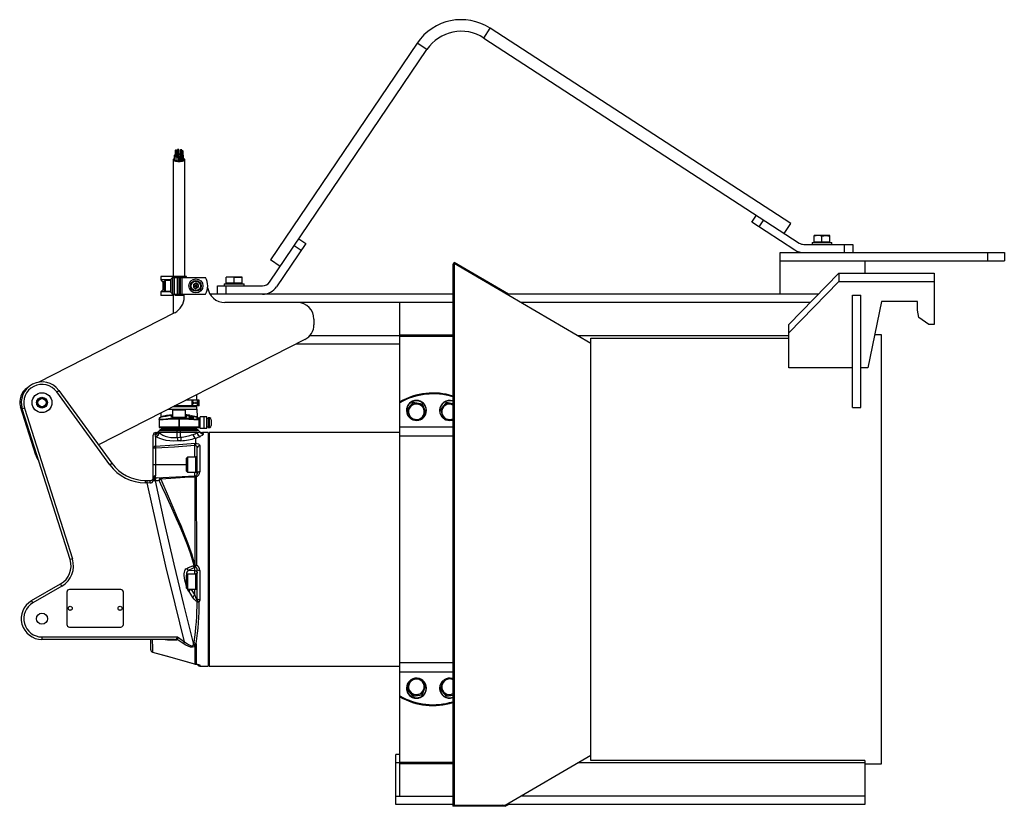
# Model space of a CAD drawing. Extents: x -339 to 847, y -325 to 621.
import ezdxf

# ---------------------------------------------------------------- set-up
doc = ezdxf.new("R2010")
doc.units = 0
doc.layers.get('0').update_dxf_attribs({"linetype": 'CONTINUOUS'})

msp = doc.modelspace()

# ---------------------------------------------------------------- linework, layer by layer
at = {"color": 8, "linetype": 'CONTINUOUS'}
for p, q in [((219.7, 599.1), (227.3, 610.8)), ((151.1, 585.2), (139.5, 593)), ((-152.1, 312.3), (-154.4, 312.3)), ((-157.4, 294.3), (-157.4, 307.3)), ((612.8, 280.8), (264.4, 280.8)), ((118.6, 240.8), (10.2, 240.8)), ((182.5, 241.6), (118.6, 241.6)), ((182.5, 239.9), (118.6, 239.9)), ((587.1, 240.8), (332.6, 240.8)), ((-155.4, 142.7), (-139.4, 142.7)), ((-133.5, 143.5), (-133.5, 143.1)), ((-132.9, 144.2), (-132.9, 143.8)), ((-170.7, 142), (-170.7, 140.9)), ((-121.7, 141.1), (-122.6, 141.1)), ((-110.9, 142.2), (-110.9, 130.2)), ((118.6, 131.2), (182.5, 131.2)), ((-175.5, 124.2), (-175.4, 124.3)), ((118.6, 120.2), (182.5, 120.2)), ((-128.2, 94.7), (-128.2, 108.7)), ((-127, 76.7), (-127, 94.7)), ((-128.2, 72.1), (-128.2, 76.7)), ((-127, -64.1), (-127, -46.1)), ((-132.9, -64.1), (-132.7, -64.4)), ((-126.4, -63.8), (-126.4, -63.8)), ((118.6, -152.6), (182.5, -152.6)), ((-122.4, -155.4), (-122.4, -156.7)), ((118.6, -163.6), (182.5, -163.6)), ((118.6, -272.3), (182.5, -272.3)), ((118.6, -273.2), (113.6, -273.2)), ((118.6, -274), (182.5, -274)), ((678.6, -273.2), (332.6, -273.2)), ((678.6, -313.2), (264.4, -313.2))]:
    msp.add_line(p, q, dxfattribs=at)
at = {"color": 7, "linetype": 'CONTINUOUS'}
for p, q in [((589.3, 375.8), (227.3, 610.8)), ((139.5, 593), (-37.1, 332.1)), ((219.7, 599.1), (599.5, 352.4)), ((-38.4, 305.2), (151.1, 585.2)), ((-151.9, 463.8), (-151.9, 462.7)), ((-150.1, 462.7), (-150.1, 463.8)), ((-149.2, 464.7), (-149.2, 461.8)), ((-147.4, 461.8), (-147.4, 464.7)), ((-145.8, 464.3), (-145.8, 462.1)), ((-144.3, 463), (-144.3, 462)), ((-144, 463.2), (-144, 464.3)), ((-142.5, 457.5), (-142.5, 463)), ((-154.4, 452.8), (-154.4, 310.8)), ((-152.7, 457.3), (-152.7, 458)), ((-152.7, 452.4), (-152.7, 457)), ((-151.9, 462.3), (-151.9, 456.9)), ((-151.8, 451.8), (-151.8, 456.3)), ((-150.1, 456.7), (-150.1, 462.3)), ((-150, 458.9), (-150, 458.7)), ((-150, 456.1), (-150, 451.5)), ((-149.8, 451.4), (-149.8, 451.8)), ((-149.6, 451.2), (-149.6, 455.7)), ((-149.2, 461.4), (-149.2, 456.1)), ((-147.6, 451), (-147.6, 455.5)), ((-147.4, 456.1), (-147.4, 461.4)), ((-146.4, 458.9), (-146.5, 458.9)), ((-146.5, 451.6), (-146.5, 456.1)), ((-146.5, 456.1), (-146.4, 456.1)), ((-146.5, 451.6), (-146.4, 451.6)), ((-146.4, 451.6), (-146.4, 456.1)), ((-145.8, 461.7), (-145.8, 456.4)), ((-144.8, 451.3), (-144.8, 455.7)), ((-144, 456.4), (-144, 461.7)), ((-143.2, 451.8), (-143.2, 456.4)), ((-143.2, 451.7), (-143.2, 456.2)), ((-142, 452.5), (-142, 457.1)), ((-141.6, 452.5), (-141.6, 452.8)), ((-140.4, 312.3), (-140.4, 452.8)), ((542.7, 377.4), (548.1, 385.8)), ((556.5, 380.4), (551, 372)), ((594.1, 344), (542.7, 377.4)), ((581.6, 364), (589.3, 375.8)), ((-3.1, 357.4), (5.2, 351.8)), ((622.2, 361.3), (617.5, 360.7)), ((617.5, 353.8), (617.5, 361.3)), ((636.5, 361.3), (617.5, 361.3)), ((627, 360.7), (622.2, 361.3)), ((627, 360.7), (631.7, 361.3)), ((627, 353.8), (627, 360.7)), ((631.7, 361.3), (636.5, 360.7)), ((636.5, 353.8), (636.5, 361.3)), ((5.2, 351.8), (-30.1, 299.6)), ((-0.4, 343.5), (-8.7, 349.1)), ((605, 350.8), (664, 350.8)), ((615, 353.2), (615, 350.8)), ((615, 353.2), (639, 353.2)), ((617.5, 353.8), (636.5, 353.8)), ((618.3, 353.8), (618.7, 353.2)), ((635.3, 353.2), (635.6, 353.8)), ((639, 350.8), (639, 353.2)), ((654, 340.8), (654, 350.8)), ((664, 350.8), (664, 340.8)), ((-25.5, 324.3), (-37.1, 332.1)), ((576.6, 340.8), (846.6, 340.8)), ((576.6, 290.8), (576.6, 340.8)), ((826.6, 330.8), (826.6, 340.8)), ((846.6, 340.8), (846.6, 330.8)), ((184, 329.1), (182.5, 326.4)), ((184, 327.8), (182.5, 325.2)), ((182.5, 326.4), (182.5, -325.5)), ((182.5, 326.4), (183.1, 326.1)), ((249.3, 290.8), (184, 329.1)), ((348.6, 231.4), (184, 327.8)), ((184, 327.8), (184, -324.2)), ((576.6, 330.8), (846.6, 330.8)), ((678.6, 330.8), (678.6, 316.2)), ((-169.2, 312.3), (-169.2, 308.1)), ((-154.4, 312.3), (-169.2, 312.3)), ((-155.4, 309.3), (-157, 309.3)), ((-157, 292.3), (-157, 309.3)), ((-155.6, 312.3), (-155.6, 309.3)), ((-155.6, 310.8), (-115.5, 310.8)), ((-155.4, 310.8), (-155.4, 290.8)), ((-153.4, 310.8), (-153.4, 290.8)), ((-152.1, 310.8), (-152.1, 312.3)), ((-138.5, 312.3), (-152.1, 312.3)), ((-149.5, 310.8), (-149.5, 290.8)), ((-147.4, 310.8), (-147.4, 290.8)), ((-145.9, 310.8), (-145.9, 290.8)), ((-143.8, 310.8), (-143.8, 290.8)), ((-138.5, 310.8), (-138.5, 312.3)), ((-71.5, 311.4), (-90.5, 311.4)), ((-85.8, 311.4), (-90.5, 310.9)), ((-90.5, 303.9), (-90.5, 311.4)), ((-81, 310.9), (-85.8, 311.4)), ((-81, 310.9), (-76.3, 311.4)), ((-81, 303.9), (-81, 310.9)), ((-76.3, 311.4), (-71.5, 310.9)), ((-71.5, 303.9), (-71.5, 311.4)), ((587.1, 254.2), (647.1, 316.2)), ((647.1, 316.2), (647.1, 306.2)), ((647.1, 316.2), (762.1, 316.2)), ((762.1, 316.2), (762.1, 254.2)), ((-169.2, 308.1), (-167.2, 305.8)), ((-157, 308.1), (-169.2, 308.1)), ((-165, 305.8), (-167.2, 305.8)), ((-166.9, 305.8), (-166.9, 295.8)), ((-164.2, 307.3), (-165, 306.5)), ((-165, 295.1), (-165, 306.5)), ((-157.4, 307.3), (-164.2, 307.3)), ((-164.2, 307.3), (-164.2, 294.3)), ((-130.1, 302.6), (-127.1, 304.3)), ((-130.1, 302.6), (-130.1, 299.1)), ((-130.1, 302.6), (-124.1, 299.1)), ((-130.1, 299.1), (-124.1, 302.6)), ((-130.1, 299.1), (-127.1, 297.4)), ((-124.1, 302.6), (-127.1, 304.3)), ((-127.1, 304.3), (-127.1, 297.4)), ((-124.1, 299.1), (-127.1, 297.4)), ((-124.1, 302.6), (-124.1, 299.1)), ((-101, 300.8), (-46.7, 300.8)), ((-101, 290.8), (-101, 300.8)), ((-93, 303.3), (-93, 300.8)), ((-93, 303.3), (-69, 303.3)), ((-91, 300.8), (-91, 290.8)), ((-71.5, 303.9), (-90.5, 303.9)), ((-89.7, 303.9), (-89.4, 303.3)), ((-72.7, 303.3), (-72.4, 303.9)), ((-69, 300.8), (-69, 303.3)), ((587.1, 244.2), (647.1, 306.2)), ((647.1, 306.2), (762.1, 306.2)), ((-167.2, 295.8), (-169.2, 293.5)), ((-169.2, 293.5), (-169.2, 289.3)), ((-157, 293.5), (-169.2, 293.5)), ((-154.4, 289.3), (-169.2, 289.3)), ((-165, 295.8), (-167.2, 295.8)), ((-165, 295.1), (-164.2, 294.3)), ((-164.2, 294.3), (-157.4, 294.3)), ((-157, 292.3), (-155.4, 292.3)), ((-155.6, 292.3), (-155.6, 289.3)), ((-155.6, 290.8), (-115.5, 290.8)), ((-154.4, 290.8), (-154.4, 267.6)), ((-152.1, 289.3), (-152.1, 290.8)), ((-141.1, 289.3), (-152.1, 289.3)), ((-141.1, 287.3), (-141.1, 290.8)), ((182.5, 290.8), (-110, 290.8)), ((622.5, 290.8), (247.1, 290.8)), ((663.6, 154.6), (663.6, 289.6)), ((663.6, 289.6), (673.6, 289.6)), ((673.6, 154.6), (673.6, 289.6)), ((182.5, 280.8), (-92.1, 280.8)), ((118.6, -313.2), (118.6, 280.8)), ((698.6, 281.9), (682.3, 202.2)), ((742.1, 281.9), (698.6, 281.9)), ((742.1, 271.5), (742.1, 281.9)), ((-316.7, 184.9), (-152.5, 268.6)), ((743.8, 262.9), (742.1, 271.5)), ((755.7, 254.2), (743.8, 262.9)), ((15.2, 260.8), (15.2, 254.1)), ((587.1, 202.2), (587.1, 254.2)), ((762.1, 254.2), (755.7, 254.2)), ((348.6, -270.2), (348.6, 237.8)), ((348.6, 237.8), (587.1, 237.8)), ((698.6, 241.8), (690.4, 241.8)), ((698.6, -274.2), (698.6, 241.8)), ((4.3, 236.3), (-244.4, 109.6)), ((118.6, 230.8), (-6.4, 230.8)), ((663.6, 202.2), (587.1, 202.2)), ((682.3, 202.2), (673.6, 202.2)), ((-294.6, 173.3), (-292.2, 175.1)), ((-230.6, 85.6), (-294.6, 173.3)), ((-292.2, 175.1), (-228.1, 87.3)), ((-125.9, 163.3), (-125.9, 169.9)), ((-319.9, 97.2), (-338.3, 155.1)), ((-318.4, 157.8), (-318.4, 162.8)), ((-125.9, 155.3), (-154.6, 155.3)), ((-123, 156.3), (-152.6, 156.3)), ((-123, 163.3), (-138.9, 163.3)), ((-130.7, 162.3), (-131.4, 162.3)), ((-131.4, 157.3), (-131.4, 162.3)), ((-131.4, 157.3), (-130.7, 157.3)), ((-130.7, 157.3), (-130.7, 162.3)), ((-129.9, 159.1), (-129.9, 160.6)), ((-129.9, 160.6), (-129.2, 160.6)), ((-129.1, 160.4), (-129.9, 160.4)), ((-129.1, 159.4), (-129.9, 159.4)), ((-129.2, 159.1), (-129.9, 159.1)), ((-129.3, 160.3), (-129.4, 160.4)), ((-129.4, 159.4), (-129.4, 160.4)), ((-129.3, 159.5), (-129.4, 159.4)), ((-129.1, 160.3), (-129.3, 160.3)), ((-129.3, 160.3), (-129.3, 159.5)), ((-129.3, 159.5), (-129.1, 159.5)), ((-129.2, 160.6), (-129.2, 160.4)), ((-129.2, 159.4), (-129.2, 159.1)), ((-129.1, 160.4), (-129.1, 160.3)), ((-129.1, 159.4), (-129.1, 160.3)), ((-129.1, 159.5), (-129.1, 160.3)), ((-129.1, 159.4), (-129.1, 159.5)), ((-128, 159.1), (-128, 160.6)), ((-128, 160.6), (-127.5, 160.6)), ((-127.4, 160.4), (-128, 160.4)), ((-127.4, 159.4), (-128, 159.4)), ((-127.5, 159.1), (-128, 159.1)), ((-127.7, 159.4), (-127.7, 160.4)), ((-127.7, 160.4), (-127.6, 160.3)), ((-127.6, 159.5), (-127.7, 159.4)), ((-127.6, 160.3), (-127.6, 159.5)), ((-127.4, 160.3), (-127.6, 160.3)), ((-127.6, 159.5), (-127.4, 159.5)), ((-127.5, 160.6), (-127.5, 160.4)), ((-127.5, 159.4), (-127.5, 159.1)), ((-127.4, 160.4), (-127.4, 160.3)), ((-127.4, 159.4), (-127.4, 160.3)), ((-127.4, 159.5), (-127.4, 160.3)), ((-127.4, 159.5), (-127.4, 159.4)), ((-126.6, 155.3), (-126.6, 156.3)), ((-126.5, 159.1), (-126.5, 160.6)), ((-126.5, 160.6), (-126, 160.6)), ((-125.7, 160.3), (-126.5, 160.3)), ((-125.7, 159.3), (-126.5, 159.3)), ((-126, 159.1), (-126.5, 159.1)), ((-126, 160.6), (-126, 160.3)), ((-126, 159.3), (-126, 160.3)), ((-126, 160.3), (-125.9, 160.2)), ((-125.9, 159.4), (-126, 159.3)), ((-126, 159.3), (-126, 159.1)), ((-125.9, 160.2), (-125.9, 159.4)), ((-125.7, 160.2), (-125.9, 160.2)), ((-125.9, 159.4), (-125.7, 159.4)), ((-125.9, 152.3), (-125.9, 155.3)), ((-125.7, 159.4), (-125.7, 160.3)), ((-125.7, 160.3), (-125.7, 160.2)), ((-125.7, 159.4), (-125.7, 160.2)), ((-125.7, 159.4), (-125.7, 159.3)), ((-125.3, 156.3), (-125.3, 163.3)), ((-124, 156.3), (-124, 163.3)), ((-123, 156.3), (-123, 163.3)), ((-123, 156.3), (-123, 163.3)), ((134.8, 160.7), (127.8, 152.5)), ((127.8, 151.3), (131.3, 155.3)), ((131.3, 155.3), (134.8, 159.5)), ((134.8, 160.7), (134.8, 159.5)), ((134.8, 160.7), (145.6, 158.9)), ((145.6, 158.9), (145.6, 157.7)), ((145.6, 158.9), (149.4, 148.7)), ((147.5, 152.5), (145.6, 157.7)), ((174.8, 160.7), (167.8, 152.5)), ((167.8, 151.3), (171.3, 155.3)), ((171.3, 155.3), (174.8, 159.5)), ((174.8, 160.7), (174.8, 159.5)), ((174.8, 160.7), (182.5, 159.4)), ((182.5, 158.1), (180.2, 158.5)), ((663.6, 154.6), (673.6, 154.6)), ((-333.4, 153.6), (-336.2, 152.7)), ((-278.6, -28.6), (-336.2, 152.7)), ((-333.4, 153.6), (-275.7, -27.7)), ((-169.3, 147.8), (-169.4, 143.2)), ((-160.5, 152.3), (-125.5, 152.3)), ((-156.1, 142.7), (-156, 142.7)), ((-154.4, 152.3), (-155.4, 151.3)), ((-155.4, 151.3), (-155.4, 142.7)), ((-139.4, 151.3), (-155.4, 151.3)), ((-139.4, 151.3), (-140.4, 152.3)), ((-139.4, 142.7), (-139.4, 151.3)), ((-138.7, 142.7), (-138.7, 142.7)), ((-135.5, 145), (-135.5, 143.5)), ((-135.4, 144.2), (-135.4, 142.3)), ((-135.4, 144.2), (-133.3, 143.5)), ((-133.5, 143.5), (-134.9, 144)), ((-134.9, 144), (-134.9, 143.3)), ((-134.1, 144.9), (-134.1, 144.6)), ((-132.9, 144.6), (-130.4, 143.9)), ((-132.9, 143.8), (-132.9, 143.4)), ((-130.9, 144), (-132.2, 144.4)), ((-132.1, 144.3), (-132.1, 144)), ((-131.9, 143.5), (-131.9, 143.1)), ((-131.7, 143), (-131.7, 142.6)), ((-130.9, 143.8), (-130.9, 144)), ((-130.9, 142.6), (-130.4, 142.4)), ((-130.4, 142.4), (-130.4, 141.2)), ((-130.3, 143.4), (-130.3, 141.8)), ((-125.3, 143.1), (-125.5, 152.3)), ((-121.7, 129.1), (-121.7, 143.3)), ((-113.7, 143.3), (-121.7, 143.3)), ((-116.9, 129.1), (-116.9, 143.3)), ((-113.7, 129.1), (-113.7, 143.3)), ((126.6, 151.1), (126.6, 150.7)), ((127.8, 152.5), (127.8, 151.3)), ((127.8, 151.3), (129.6, 146.1)), ((129.6, 146.1), (131.5, 141.1)), ((145.8, 143.3), (142.3, 139.2)), ((149.4, 147.5), (145.8, 143.3)), ((149.4, 147.5), (147.5, 152.5)), ((149.4, 148.7), (149.4, 147.5)), ((150.6, 150.7), (150.6, 151.1)), ((166.6, 151.1), (166.6, 150.7)), ((167.8, 152.5), (167.8, 151.3)), ((167.8, 151.3), (169.6, 146.1)), ((169.6, 146.1), (171.5, 141.1)), ((-171.4, 141), (-171.4, 131.3)), ((-171.4, 131.3), (-121.7, 131.3)), ((-147.6, 141.6), (-147.2, 141.6)), ((-147.6, 140.6), (-147.6, 141.6)), ((-147.6, 140.6), (-147.6, 128.3)), ((-147.2, 140.6), (-147.6, 140.6)), ((-147.2, 140.6), (-147.2, 141.6)), ((-147.2, 140.6), (-147.2, 128.3)), ((-125.9, 142.1), (-121.7, 142.1)), ((-124, 140.9), (-124, 141.2)), ((-122.6, 141.1), (-123.5, 140.7)), ((-123.4, 140.2), (-123.4, 131.3)), ((-122.4, 140.2), (-123.4, 140.2)), ((-122.4, 140.2), (-122.4, 130.3)), ((-112.1, 141.2), (-113.7, 141.2)), ((-113.7, 131.3), (-112.1, 131.3)), ((-110.9, 142.2), (-112.1, 142.2)), ((-112.1, 142.2), (-112.1, 130.2)), ((-110.1, 142), (-110.1, 142.1)), ((-108.5, 139.7), (-108.5, 132.7)), ((-178.4, 69.8), (-178.4, 121.3)), ((-175.5, 119.7), (-175.5, 119.8)), ((-171.8, 125.9), (-171.8, 125.9)), ((-171.1, 124.2), (-170.9, 124)), ((-125.6, 124.2), (-171.1, 124.2)), ((-170.9, 126.6), (-123.9, 126.6)), ((-121.7, 130.3), (-170.4, 130.3)), ((-169.4, 128.3), (-125.4, 128.3)), ((-126.4, 129.3), (-168.4, 129.3)), ((-168.4, 129.3), (-168.4, 128.3)), ((-149.4, 118.3), (-149.4, 128.3)), ((-149.4, 118.3), (-145.4, 118.6)), ((-145.4, 118.6), (-145.4, 128.3)), ((-126.4, 129.3), (-126.4, 128.3)), ((-122.9, 125.9), (-123, 125.9)), ((-113.7, 129.1), (-121.7, 129.1)), ((-112.4, 124.3), (-119.2, 124.3)), ((-112.4, 124.3), (-112.4, -156.7)), ((-110.9, 122.8), (-112.4, 122.8)), ((-112.1, 130.2), (-110.9, 130.2)), ((118.6, 124.3), (-110.9, 124.3)), ((-110.9, 124.3), (-110.9, -156.7)), ((-110.1, 130.3), (-110.1, 130.4)), ((-145.1, 114.5), (-149.1, 114.2)), ((-128.2, 108.7), (-127.7, 108.7)), ((-127.4, 117.7), (-127.4, 111.5)), ((-122.4, 108.5), (-122.4, 77.1)), ((-175.5, 105.4), (-178.4, 105.4)), ((-175.5, 105.4), (-175.5, 72.3)), ((-125.4, 95.7), (-126.4, 95.7)), ((-126.4, 75.7), (-126.4, 95.7)), ((-125.4, 75.1), (-125.4, 105.8)), ((-230.6, 85.6), (-228.1, 87.3)), ((-178.4, 85.7), (-138.4, 85.7)), ((-137.2, 94.7), (-138.4, 93.5)), ((-138.4, 77.9), (-138.4, 93.5)), ((-127, 94.7), (-137.2, 94.7)), ((-137.2, 94.7), (-137.2, 76.7)), ((-174.6, 69.7), (-128.2, 72.1)), ((-138.4, 77.9), (-137.2, 76.7)), ((-137.2, 76.7), (-127, 76.7)), ((-128.2, 72.1), (-127.6, 72.2)), ((-127, 71.3), (-126.9, 71.1)), ((-126.4, 75.7), (-125.4, 75.7)), ((-125.5, 75.7), (-125.5, 74.2)), ((-187.8, 66.8), (-181.4, 66.8)), ((-187.8, 63.8), (-187.8, 66.8)), ((-185.6, 63.8), (-187.8, 63.8)), ((-185.6, 63.8), (-185.6, 66.8)), ((-182.3, 63.6), (-185.6, 63.8)), ((-178.4, 66.4), (-178.4, 66.4)), ((-176.2, 66.2), (-177, 66.2)), ((-176.5, 69.7), (-176.4, 69.7)), ((-127.8, 71), (-129, 70.8)), ((-127.8, 71), (-127.8, 71)), ((-275.7, -27.7), (-278.6, -28.6)), ((-130.7, -35.9), (-129.2, -35.5)), ((-128.3, -35.3), (-128.2, -35.3)), ((-137.2, -46.1), (-138.4, -47.3)), ((-138.4, -62.9), (-138.4, -47.3)), ((-127, -46.1), (-137.2, -46.1)), ((-137.2, -46.1), (-137.2, -64.1)), ((-128.2, -38.2), (-135.6, -41.4)), ((-135.6, -41.4), (-128.2, -41.8)), ((-127.5, -37.7), (-128.2, -38.2)), ((-128.2, -46.1), (-128.2, -38.2)), ((-127.4, -37.7), (-127.5, -37.7)), ((-125.4, -45.1), (-126.4, -45.1)), ((-126.4, -65.1), (-126.4, -45.1)), ((-125.5, -43.8), (-125.5, -43.9)), ((-125.5, -43.9), (-125.5, -45.1)), ((-125.4, -75.7), (-125.4, -41)), ((-122.4, -41.5), (-122.4, -76.9)), ((-324.9, -78), (-289.9, -57.8)), ((-288.4, -60.4), (-289.9, -57.8)), ((-288.4, -60.4), (-323.4, -80.6)), ((-282.4, -67.6), (-282.4, -106.7)), ((-217.4, -64.6), (-279.4, -64.6)), ((-214.4, -106.7), (-214.4, -67.6)), ((-138.4, -62.9), (-137.2, -64.1)), ((-137.2, -64.1), (-127, -64.1)), ((-132.7, -64.4), (-128.2, -64.3)), ((-132.7, -64.4), (-128.2, -71.5)), ((-128.2, -71.5), (-128.2, -64.1)), ((-126.4, -65.1), (-125.4, -65.1)), ((-323.4, -80.6), (-324.9, -78)), ((-279.4, -109.7), (-217.4, -109.7)), ((-312.4, -121.7), (-149.2, -121.7)), ((-312.4, -121.7), (-312.4, -124.7)), ((-153, -124.7), (-312.4, -124.7)), ((-181.4, -137.1), (-181.4, -124.7)), ((-149.2, -121.7), (-140.7, -127.5)), ((-140.7, -127.5), (-142.2, -129.7)), ((-129.9, -130.7), (-129.4, -128.1)), ((-128.1, -129.5), (-128.6, -132.2)), ((-128.9, -154), (-127.8, -154.3)), ((-127.8, -154.3), (-127.9, -151.7)), ((-126.9, -151.9), (-126.9, -154.5)), ((-122.4, -156.7), (-112.4, -156.7)), ((-112.4, -155.2), (-110.9, -155.2)), ((-110.9, -156.7), (118.6, -156.7)), ((129.6, -178.5), (131.5, -173.5)), ((145.8, -175.7), (142.3, -171.6)), ((149.4, -179.9), (145.8, -175.7)), ((169.6, -178.5), (171.5, -173.5)), ((126.6, -183.1), (126.6, -183.5)), ((127.8, -183.6), (129.6, -178.5)), ((127.8, -184.8), (127.8, -183.6)), ((127.8, -183.6), (131.3, -187.7)), ((134.8, -193.1), (127.8, -184.8)), ((131.3, -187.7), (134.8, -191.9)), ((145.6, -191.2), (149.4, -181.1)), ((147.5, -184.9), (145.6, -190)), ((149.4, -179.9), (147.5, -184.9)), ((149.4, -181.1), (149.4, -179.9)), ((150.6, -183.5), (150.6, -183.1)), ((166.6, -183.1), (166.6, -183.5)), ((167.8, -183.6), (169.6, -178.5)), ((167.8, -184.8), (167.8, -183.6)), ((167.8, -183.6), (171.3, -187.7)), ((174.8, -193.1), (167.8, -184.8)), ((171.3, -187.7), (174.8, -191.9)), ((134.8, -193.1), (145.6, -191.2)), ((134.8, -193.1), (134.8, -191.9)), ((145.6, -191.2), (145.6, -190)), ((174.8, -193.1), (182.5, -191.8)), ((174.8, -193.1), (174.8, -191.9)), ((182.5, -190.5), (180.2, -190.9)), ((113.6, -323.2), (113.6, -263.2)), ((118.6, -263.2), (113.6, -263.2)), ((245.6, -324.2), (348.6, -263.8)), ((678.6, -270.2), (348.6, -270.2)), ((678.6, -270.2), (678.6, -323.2)), ((678.6, -274.2), (698.6, -274.2)), ((113.6, -313.2), (182.5, -313.2)), ((182.5, -323.2), (113.6, -323.2)), ((182.5, -324.2), (245.6, -324.2)), ((245.6, -325.5), (182.5, -325.5)), ((241.8, -324.2), (239.6, -325.5)), ((245.6, -325.5), (249.5, -323.2)), ((678.6, -323.2), (247.3, -323.2))]:
    msp.add_line(p, q, dxfattribs=at)
at = {"color": 7, "linetype": 'CONTINUOUS', "flags": 128}
for points in [[(-151, 463.4), (-150.6, 463.4), (-150.4, 463.5), (-150.2, 463.6), (-150.1, 463.8), (-150.2, 463.9), (-150.4, 464), (-150.6, 464.1), (-151, 464.1), (-151.3, 464.1), (-151.6, 464), (-151.8, 463.9), (-151.9, 463.8), (-151.8, 463.6), (-151.6, 463.5), (-151.3, 463.4), (-151, 463.4)], [(-151, 461.9), (-150.6, 462), (-150.4, 462), (-150.2, 462.2), (-150.1, 462.3), (-150.2, 462.5), (-150.4, 462.6), (-150.6, 462.7), (-151, 462.7), (-151.3, 462.7), (-151.6, 462.6), (-151.8, 462.5), (-151.9, 462.3), (-151.8, 462.2), (-151.6, 462), (-151.3, 462), (-151, 461.9)], [(-148.3, 464.3), (-147.9, 464.3), (-147.6, 464.4), (-147.4, 464.5), (-147.4, 464.7), (-147.4, 464.8), (-147.6, 464.9), (-147.9, 465), (-148.3, 465), (-148.6, 465), (-148.9, 464.9), (-149.1, 464.8), (-149.2, 464.7), (-149.1, 464.5), (-148.9, 464.4), (-148.6, 464.3), (-148.3, 464.3)], [(-144.9, 464), (-144.5, 464), (-144.3, 464.1), (-144.1, 464.2), (-144, 464.3), (-144.1, 464.5), (-144.3, 464.6), (-144.5, 464.7), (-144.9, 464.7), (-145.2, 464.7), (-145.5, 464.6), (-145.7, 464.5), (-145.8, 464.3), (-145.7, 464.2), (-145.5, 464.1), (-145.2, 464), (-144.9, 464)], [(-143.4, 462.7), (-143, 462.7), (-142.7, 462.8), (-142.6, 462.9), (-142.5, 463), (-142.6, 463.2), (-142.7, 463.3), (-143, 463.4), (-143.4, 463.4), (-143.7, 463.4), (-144, 463.3), (-144.2, 463.2), (-144.3, 463), (-144.2, 462.9), (-144, 462.8), (-143.7, 462.7), (-143.4, 462.7)], [(-152.7, 454.3), (-152.9, 454.2), (-153.7, 453.8), (-154.2, 453.3), (-154.4, 452.8), (-154.2, 452.3), (-153.7, 451.8), (-152.9, 451.4), (-151.7, 451.1), (-150.4, 450.8), (-148.9, 450.7), (-147.4, 450.6)], [(-152.8, 453.5), (-153.1, 453.2), (-153.2, 452.7), (-152.9, 452.2), (-152.3, 451.8), (-151.4, 451.5), (-150.2, 451.2), (-148.8, 451), (-147.4, 451)], [(-152.8, 453.5), (-153.1, 453.2), (-153.2, 452.7), (-152.9, 452.2), (-152.3, 451.8), (-151.4, 451.5), (-150.2, 451.2), (-148.8, 451), (-147.4, 451)], [(-151.7, 458.3), (-151.8, 458.3), (-151.9, 458.1), (-151.8, 458), (-151.7, 458)], [(-151.4, 457.2), (-151.6, 457.1), (-151.8, 457), (-151.9, 456.9), (-151.8, 456.7), (-151.6, 456.6), (-151.3, 456.6), (-151, 456.5)], [(-151, 456.5), (-150.6, 456.6), (-150.4, 456.6), (-150.2, 456.7), (-150.1, 456.9)], [(-149.6, 459.4), (-149.7, 459.3), (-149.9, 459.2), (-149.9, 459.1), (-150, 459), (-150, 458.9), (-150, 458.8), (-149.9, 458.7), (-149.8, 458.7)], [(-149.8, 456.4), (-149.9, 456.3), (-150, 456.2), (-150, 456.1), (-150, 456), (-149.9, 455.9), (-149.9, 455.8), (-149.7, 455.7), (-149.6, 455.7)], [(-149.8, 451.8), (-149.9, 451.7), (-150, 451.7), (-150, 451.6), (-150, 451.5), (-149.9, 451.4), (-149.9, 451.3), (-149.7, 451.3), (-149.6, 451.2)], [(-149.2, 458.1), (-149.7, 457.9), (-149.9, 457.5), (-149.7, 457.2), (-149.2, 456.9)], [(-149.2, 459.4), (-149.3, 459.4), (-149.6, 459.4)], [(-148.3, 461), (-147.9, 461.1), (-147.6, 461.1), (-147.4, 461.3), (-147.4, 461.4), (-147.4, 461.6), (-147.6, 461.7), (-147.9, 461.8), (-148.3, 461.8), (-148.6, 461.8), (-148.9, 461.7), (-149.1, 461.6), (-149.2, 461.4), (-149.1, 461.3), (-148.9, 461.1), (-148.6, 461.1), (-148.3, 461)], [(-149.2, 456.1), (-149.1, 456), (-148.9, 455.9), (-148.6, 455.8), (-148.3, 455.8)], [(-148.3, 455.8), (-147.9, 455.8), (-147.6, 455.9), (-147.4, 456), (-147.4, 456.1)], [(-147.6, 455.5), (-147.4, 455.5), (-147.2, 455.6), (-147, 455.7), (-146.8, 455.7), (-146.7, 455.8), (-146.6, 455.9), (-146.6, 456), (-146.5, 456.1)], [(-147.6, 451.1), (-147.4, 451.1), (-147.2, 451.2), (-147, 451.2), (-146.8, 451.3), (-146.7, 451.3), (-146.6, 451.4), (-146.6, 451.5), (-146.5, 451.6)], [(-146.5, 458.9), (-146.6, 459), (-146.6, 459.1), (-146.7, 459.2), (-146.8, 459.3), (-147, 459.4), (-147.2, 459.4), (-147.4, 459.5)], [(-145.8, 458.2), (-146.4, 458.4), (-147.4, 458.4)], [(-147.4, 456.6), (-146.4, 456.7), (-145.8, 456.8)], [(-147.4, 450.6), (-145.8, 450.7), (-144.3, 450.8), (-143, 451.1), (-141.9, 451.4), (-141.1, 451.8), (-140.6, 452.3), (-140.4, 452.8), (-140.6, 453.3), (-141.1, 453.8), (-141.8, 454.1)], [(-147.4, 451), (-145.9, 451), (-144.6, 451.2), (-143.4, 451.5), (-142.5, 451.8), (-141.9, 452.2), (-141.6, 452.7), (-141.7, 453.2), (-141.8, 453.3)], [(-147.4, 451), (-145.9, 451), (-144.6, 451.2), (-143.4, 451.5), (-142.5, 451.8), (-141.9, 452.2), (-141.6, 452.7), (-141.7, 453.2), (-141.8, 453.3)], [(-144.9, 461.4), (-144.5, 461.4), (-144.3, 461.5), (-144.1, 461.6), (-144, 461.7), (-144.1, 461.9), (-144.3, 462), (-144.5, 462.1), (-144.9, 462.1), (-145.2, 462.1), (-145.5, 462), (-145.7, 461.9), (-145.8, 461.7), (-145.7, 461.6), (-145.5, 461.5), (-145.2, 461.4), (-144.9, 461.4)], [(-145.2, 456.7), (-145.2, 456.7), (-145.5, 456.6), (-145.7, 456.5), (-145.8, 456.4), (-145.7, 456.2), (-145.5, 456.1), (-145.2, 456.1), (-144.9, 456)], [(-144.9, 456), (-144.5, 456.1), (-144.3, 456.1), (-144.1, 456.2), (-144, 456.4)], [(-144, 457.3), (-143.7, 457.2), (-143.4, 457.2)], [(-143.2, 456.2), (-143.2, 456.3), (-143.2, 456.4), (-143.2, 456.5), (-143.2, 456.6), (-143.3, 456.6), (-143.5, 456.7), (-143.6, 456.8), (-143.8, 456.9)], [(-143.4, 457.2), (-143, 457.2), (-142.7, 457.3), (-142.6, 457.4), (-142.5, 457.5)], [(-131.4, 162.3), (-131.1, 162.8), (-130.7, 163.3)], [(-130.7, 156.3), (-131.1, 156.8), (-131.4, 157.3)], [(-130, 163.3), (-130.4, 162.8), (-130.7, 162.3)], [(-130.7, 157.3), (-130.4, 156.8), (-130, 156.3)], [(142.9, 139.7), (144.6, 140.5), (146.3, 141.6), (147.8, 143.1), (149, 144.8), (149.8, 146.6), (150.4, 148.6), (150.6, 150.7), (150.4, 152.7), (149.8, 154.7), (149, 156.6), (147.8, 158.3), (146.3, 159.7), (144.6, 160.9), (142.7, 161.8), (140.6, 162.3), (138.6, 162.5), (136.5, 162.3), (134.5, 161.8), (132.6, 160.9), (130.9, 159.7), (129.4, 158.3), (128.2, 156.6), (127.3, 154.7), (126.7, 152.7), (126.6, 150.7), (126.6, 150.7)], [(140.2, 158.5), (136.1, 159.3), (134.8, 159.5)], [(145.6, 157.7), (145.5, 157.7), (140.2, 158.5)], [(180.2, 158.5), (176.1, 159.3), (174.8, 159.5)], [(180.2, 158.5), (181.4, 158.2), (182.5, 157.8)], [(-138.3, 142.8), (-138.9, 142.6), (-140.9, 142.4), (-144, 142.3), (-147.5, 142.3), (-150.6, 142.3), (-153.4, 142.4), (-155.6, 142.6), (-156.4, 142.7)], [(-135.5, 144.3), (-138.7, 144.7), (-139.4, 144.7)], [(-135.5, 143.5), (-135.4, 143.4), (-135.4, 143.4)], [(-134.9, 143.6), (-135.3, 143.7), (-135.4, 143.7)], [(-130.4, 142.2), (-133.2, 142.9), (-135.4, 143.4)], [(-135.4, 143.4), (-133.5, 143), (-130.9, 142.4)], [(-135.4, 142.3), (-134.9, 142.2), (-130.4, 141.2)], [(-131.9, 143.5), (-131.2, 143.3), (-130.7, 143.1), (-130.4, 142.9), (-130.3, 142.8), (-130.3, 142.8)], [(-130.4, 143.7), (-130.8, 143.8), (-130.9, 143.8)], [(-124.7, 142.2), (-124.7, 142.2), (-125.1, 142.3), (-126.1, 142.6), (-127.6, 142.9), (-129.7, 143.4), (-130.4, 143.5)], [(-147.6, 140.6), (-150.5, 140.6), (-153.4, 140.5), (-157.2, 140.3), (-160.7, 140.1), (-163.8, 139.9), (-166.5, 139.6), (-168.5, 139.5), (-170.1, 139.5), (-171.1, 139.6), (-171.4, 139.9)], [(-169.1, 140.4), (-168, 140.4), (-165.9, 140.6), (-163.4, 140.8), (-160.4, 141.1), (-157, 141.3), (-153.3, 141.5), (-150.5, 141.6), (-147.6, 141.6)], [(-147.2, 141.6), (-143.4, 141.5), (-139.6, 141.4), (-136.1, 141.2), (-132.8, 140.9), (-130, 140.7), (-127.6, 140.5), (-125.8, 140.4), (-125.4, 140.4)], [(-123.4, 139.9), (-124, 139.6), (-125.2, 139.5), (-127.1, 139.6), (-129.4, 139.7), (-132.4, 140), (-135.7, 140.2), (-139.3, 140.4), (-143.2, 140.6), (-147.2, 140.6)], [(-130.4, 141.7), (-130.3, 141.7), (-130.3, 141.8)], [(-124, 141.2), (-125.6, 141.8), (-126, 142), (-126.2, 142.1), (-126.3, 142.2), (-126.3, 142.2)], [(-125.9, 142.1), (-126, 142.1), (-126, 142.1), (-125.9, 142.1), (-125.9, 142.1), (-125.7, 142), (-125.3, 141.9), (-124.5, 141.8), (-123.7, 141.6)], [(-123.4, 140.2), (-123.4, 140.6), (-123.5, 140.7)], [(-122.6, 141.1), (-122.5, 140.9), (-122.4, 140.2)], [(136.9, 140.1), (132.8, 140.8), (131.5, 141.1)], [(142.3, 139.2), (142.2, 139.2), (136.9, 140.1)], [(176.9, 140.1), (172.8, 140.8), (171.5, 141.1)], [(182.3, 139.2), (182.2, 139.2), (176.9, 140.1)], [(-175.5, 119.8), (-175.7, 120.4), (-176, 122.1)], [(-175.5, 119.7), (-175.5, 117.1), (-175.5, 113.9), (-175.6, 111.1), (-175.6, 107.9)], [(-149.1, 114.2), (-153.9, 114.1), (-158.5, 114.3), (-162.8, 114.9), (-166.9, 115.9), (-170.5, 117.1), (-173.3, 118.4), (-175.5, 119.7)], [(-172.4, 125), (-172.2, 124.7), (-171.6, 124.4), (-171.1, 124.2)], [(-170.9, 124), (-169.3, 122.7), (-166.9, 121.3), (-164.1, 120.1), (-160.7, 119.1), (-157.2, 118.5), (-153.4, 118.2), (-149.4, 118.3)], [(-125.6, 124.2), (-124.1, 124.5), (-123.1, 124.8), (-122.6, 125.1), (-122.5, 125.3)], [(-118.1, 122.7), (-118.1, 122.1), (-118.5, 121.4), (-119.6, 120.6), (-121.3, 119.8)], [(-119.2, 124.2), (-119, 124), (-118.1, 122.7)], [(-175.6, 107.9), (-152.9, 109.6), (-128.1, 111.4)], [(-128.2, 108.7), (-152.8, 106.9), (-175.5, 105.4)], [(-128.1, 111.4), (-128.1, 111.4), (-127.9, 111.3)], [(-127.9, 111.3), (-127.8, 111.3), (-127.7, 111.3), (-127.6, 111.3), (-127.5, 111.3), (-127.4, 111.4), (-127.4, 111.4), (-127.4, 111.4)], [(-127.4, 111.4), (-127.3, 111.4), (-126.9, 111.4)], [(-126.9, 111.4), (-125.8, 111.2), (-124, 110.6), (-122.8, 109.6), (-122.4, 108.5)], [(-128.2, 72.1), (-128.4, 72.1), (-128.5, 72), (-128.6, 71.9), (-128.7, 71.8), (-128.8, 71.6), (-128.9, 71.4), (-129, 71.1), (-129, 70.8)], [(-127.8, 71), (-127.8, 71.7), (-127.7, 72.1), (-127.7, 72.2), (-127.6, 72.2), (-127.6, 72.2)], [(-127.6, 72.2), (-127.6, 72.2), (-127.6, 72.2), (-127.5, 72.2), (-127.3, 71.9), (-127, 71.3)], [(-122.4, 77.1), (-123, 77), (-123.5, 76.9), (-124.1, 76.7), (-124.5, 76.5), (-124.9, 76.2), (-125.2, 75.9), (-125.3, 75.5), (-125.4, 75.1)], [(-140.7, -127.5), (-152.1, -82), (-163.1, -36.4), (-174.6, 13.6), (-185.6, 63.8)], [(-182.3, 63.6), (-182.3, 64.2), (-182.3, 64.8), (-182.2, 65.4), (-182.1, 65.9), (-181.9, 66.3), (-181.8, 66.6), (-181.6, 66.7), (-181.4, 66.8)], [(-178.4, 66.4), (-178.9, 67.2), (-178.9, 67.5), (-178.9, 68.1), (-178.8, 68.3), (-178.8, 68.3)], [(-178.8, 68.3), (-178.6, 68.6), (-178.4, 69.8)], [(-177, 66.2), (-177.2, 66.2), (-178.4, 66.4)], [(-176.4, 69.7), (-174.9, 69.7), (-174.6, 69.7)], [(-171.2, 66.5), (-173, 66.4), (-176.2, 66.2)], [(-176.2, 66.2), (-165.2, 16), (-153.7, -34.2), (-142, -82.5), (-129.9, -130.7)], [(-129.2, -35.5), (-131.1, -28.7), (-133.3, -22), (-135.6, -15.4), (-138.1, -8.8), (-142, 1.1), (-146.1, 10.8), (-150.3, 20.3), (-154.6, 29.7), (-162.9, 48.4), (-167.1, 57.6), (-171.1, 66.5)], [(-129, 70.8), (-134.6, 70.5), (-157.2, 69.1), (-169.3, 68.4)], [(-168.7, 70), (-168.9, 69.9), (-169.1, 69.4), (-169.3, 68.6), (-169.3, 68.4)], [(-169.3, 68.4), (-165.5, 59.6), (-161.6, 50.4), (-153.6, 31.7), (-149.5, 22.1), (-145.3, 12.3), (-141.2, 2.2), (-137.2, -8.2), (-134.8, -14.7), (-132.5, -21.4), (-130.3, -28.3), (-128.4, -35.3)], [(-127.9, 56.6), (-127.9, 63.9), (-127.8, 71)], [(-126.9, 71.1), (-126.8, 64.1), (-126.8, 56.7)], [(-128.1, -35.3), (-128.1, -23.7), (-128.1, -12.1), (-128.1, -0.2), (-128.1, 11.7), (-128.1, 23.2), (-128, 34.5), (-128, 45.7), (-127.9, 56.6)], [(-126.8, 56.7), (-126.7, 46.2), (-126.6, 35.3), (-126.6, 23.7), (-126.5, 11.8), (-126.5, 0.3), (-126.5, -11.4), (-126.5, -23.4), (-126.4, -35.4)], [(-128.2, -35.3), (-128.2, -35.3), (-128.2, -35.3), (-128.2, -35.3), (-128.2, -35.3), (-128.2, -35.3), (-128.1, -35.3), (-128.1, -35.3)], [(-138.1, -39.1), (-135.9, -38.1), (-130.7, -35.9)], [(-130.8, -74.1), (-133.3, -70.2), (-135.3, -67.1)], [(-125.6, -78.7), (-125.8, -78.8), (-126.8, -78.5), (-127.7, -77.9), (-129.3, -76.2), (-130.8, -74.1)], [(-128.2, -71.5), (-127.5, -73.6), (-126.7, -75.6), (-126.3, -76.4), (-125.8, -77.2), (-125.7, -77.2)], [(-125.7, -77.2), (-125.4, -75.9), (-125.4, -75.7)], [(-122.4, -76.9), (-123, -76.9), (-123.5, -76.9), (-124.1, -76.7), (-124.5, -76.6), (-124.9, -76.4), (-125.2, -76.1), (-125.3, -75.9), (-125.4, -75.7)], [(-122.4, -76.9), (-122.4, -77.4), (-122.9, -79.4)], [(-151.6, -125.6), (-156.1, -125.6), (-160.7, -125.6)], [(-149.4, -124.7), (-149.6, -125), (-150.2, -125.4), (-151.6, -125.6)], [(-150.8, -124.2), (-150.4, -123.6), (-149.9, -122.7), (-149.3, -121.7), (-149.2, -121.7)], [(-149.2, -121.7), (-149.2, -121.7), (-149.3, -122.9), (-149.3, -123.9), (-149.4, -124.7)], [(-142.2, -129.7), (-147.1, -126.3), (-149.4, -124.7)], [(-128.6, -132.2), (-128.7, -132.6), (-129.5, -133.6), (-131.1, -134.1), (-133.4, -133.8), (-136.4, -132.8), (-139.3, -131.4), (-142.2, -129.7)], [(-140.7, -127.5), (-138.5, -129.3), (-136.1, -130.9), (-133.6, -132), (-131.9, -132.4), (-130.8, -132.2), (-130.6, -132), (-130, -131.1), (-129.9, -130.7)], [(-127.9, -151.7), (-127.9, -147.9), (-128, -142.9), (-128, -136.7), (-128.1, -129.5)], [(-126.6, -129.8), (-126.6, -136.8), (-126.7, -142.8), (-126.8, -147.9), (-126.9, -151.9)], [(-179.2, -139.8), (-162.9, -144.3), (-128.9, -154)], [(-179.2, -140), (-157.4, -145.9), (-132.1, -153.1), (-128.9, -154)], [(-129.1, -154), (-128.6, -154.1), (-127.9, -154.4)], [(-127.1, -154.5), (-126.6, -154.5), (-125.5, -154.6), (-124.7, -154.7), (-124.2, -154.9), (-123.9, -154.9), (-124, -154.9)], [(-126.9, -154.5), (-125.5, -154.6), (-123.9, -154.8), (-122.8, -155.1), (-122.4, -155.4)], [(126.6, -183.1), (126.7, -185.1), (127.3, -187.1), (128.2, -189), (129.4, -190.7), (130.9, -192.1), (132.6, -193.3), (134.5, -194.2), (136.5, -194.7), (138.6, -194.9), (140.6, -194.7), (142.7, -194.2), (144.6, -193.3), (146.3, -192.1), (147.8, -190.7), (149, -189), (149.8, -187.1), (150.4, -185.1), (150.6, -183.1), (150.4, -181), (149.8, -179), (149, -177.2), (147.8, -175.5), (146.3, -174), (144.6, -172.8), (142.9, -172)], [(136.9, -172.5), (132.8, -173.2), (131.5, -173.5)], [(142.3, -171.6), (142.2, -171.6), (136.9, -172.5)], [(176.9, -172.5), (172.8, -173.2), (171.5, -173.5)], [(182.3, -171.6), (182.2, -171.6), (176.9, -172.5)], [(140.2, -190.9), (136.1, -191.6), (134.8, -191.9)], [(145.6, -190), (145.5, -190.1), (140.2, -190.9)], [(180.2, -190.9), (176.1, -191.6), (174.8, -191.9)], [(182.5, -190.2), (181.4, -190.6), (180.2, -190.9)]]:
    msp.add_lwpolyline(points, dxfattribs=at)
at = {"color": 8, "linetype": 'CONTINUOUS', "flags": 128}
for points in [[(-156.4, 142.7), (-156.8, 142.8), (-157.1, 143.3), (-156.4, 143.8), (-155.4, 144.1)], [(-155.4, 143.1), (-155.4, 143), (-156.1, 142.8), (-156.1, 142.7)], [(-139.4, 144.1), (-138.7, 143.9), (-137.7, 143.4), (-137.8, 142.9), (-138.3, 142.8)], [(-138.7, 142.7), (-138.8, 142.9), (-139.4, 143)], [(-132.5, 144.7), (-130.2, 144.3), (-128.2, 143.9), (-126.7, 143.5), (-125.7, 143.2), (-125.3, 143.1), (-125.4, 143.1)], [(-170.7, 140.9), (-170.4, 140.6), (-169.5, 140.4), (-169.1, 140.4)], [(-126.3, 142.2), (-125, 142.2), (-124.6, 142.2), (-124.7, 142.2)], [(-125.4, 140.4), (-124.6, 140.5), (-124, 140.9)], [(-138.4, -60.5), (-138.8, -59.3), (-139.7, -56.2), (-140.4, -53.3), (-140.8, -50.4), (-141, -47.9), (-141, -45.6), (-140.8, -43.7), (-140.4, -42), (-139.8, -40.7), (-139, -39.7), (-138.1, -39.1)], [(-135.6, -41.4), (-136.5, -41.9), (-137.2, -42.7), (-137.8, -43.8), (-138.2, -45.1), (-138.4, -46.7), (-138.4, -48.6), (-138.4, -49.1)], [(-135.3, -67.1), (-136.6, -64.8), (-136.9, -64.1)], [(-179.6, -124.7), (-179.5, -127.4), (-179.4, -132.5), (-179.3, -136.5), (-179.2, -139.8)], [(-160.7, -125.6), (-163.9, -125.2), (-165.7, -124.7)], [(-179.2, -139.8), (-179.2, -139.9), (-179.2, -140), (-179.2, -140)], [(-128.9, -154), (-128.9, -154), (-128.9, -154)], [(-127.9, -154.4), (-127.9, -154.4), (-127.8, -154.3)], [(-126.9, -154.5), (-127.1, -154.5), (-127.1, -154.5)]]:
    msp.add_lwpolyline(points, dxfattribs=at)
at = {"color": 7, "linetype": 'CONTINUOUS'}
for centre, radius in [((-127.1, 300.8), 8.5), ((-127.1, 300.8), 6.5), ((-127.1, 300.8), 5.7), ((-312.4, 160.3), 12), ((-312.4, 160.3), 6.5), ((-312.4, 160.3), 6), ((-312.4, 160.3), 5.05), ((-312.4, -99.7), 6.75), ((-278.4, -87.2), 2.44), ((-278.4, -87.2), 2.43), ((-218.4, -87.2), 2.44), ((-218.4, -87.2), 2.43)]:
    msp.add_circle(centre, radius, dxfattribs=at)
for centre, radius, start, end in [((192.5, 557.2), 64, 57, 145.9176), ((192.5, 557.2), 50, 57, 145.9176), ((-150.8, 456.5), 2.42, 113.9507, 140.4499), ((-151.8, 458.8), 1.22, 219.923, 263.8987), ((-151.8, 456.2), 1.21, 96.2439, 140.1024), ((-150.8, 458.5), 2.42, 219.5501, 246.0493), ((-151, 454), 2.41, 224.0343, 249.3718), ((-151, 460.6), 4.31, 259.0964, 284.5379), ((-151, 456.7), 4.96, 260.5447, 282.6003), ((-148.2, 453), 5.91, 105.8906, 106.613), ((-148.2, 462), 5.91, 253.387, 254.1094), ((-148.3, 458.2), 6.63, 255.5242, 256.1619), ((-147.4, 469.5), 14, 261.1357, 269.3258), ((-147.4, 467.2), 16.1, 262.3206, 269.421), ((-145.5, 457.5), 1.77, 100.7826, 123.3422), ((-145, 458.7), 2.95, 241.2321, 274.3005), ((-145, 454.6), 3.32, 244.8397, 273.9082), ((-146.3, 463.6), 8.05, 280.3304, 292.1732), ((-146.2, 460.2), 9.02, 278.9269, 289.387), ((-143.4, 460.5), 3.65, 263.6244, 292.1483), ((-144.8, 458.3), 1.77, 306.393, 308.0077), ((-143.2, 455.8), 3.53, 270.9302, 290.4467), ((-142.9, 455.9), 2.22, 64.5234, 78.2577), ((-142.7, 457.5), 0.782, 331.557, 28.443), ((605, 360.8), 20, 237, 270), ((605, 360.8), 10, 237, 270), ((-132.8, 300.8), 20, 330, 30), ((-157.4, 306.9), 0.4, 0, 90), ((-92.1, 301.8), 21, 187.6311, 270), ((-46.7, 310.8), 10, 270, 325.9176), ((-46.7, 310.8), 20, 270, 325.9176), ((-157.4, 294.7), 0.4, 270, 0), ((-162.1, 287.3), 21, 297, 0), ((-4.8, 260.8), 20, 0, 90), ((-4.8, 254.1), 20, 297, 0), ((-319.2, 161.2), 20, 122.5232, 197.6), ((-312.4, 160.3), 25, 36.135, 197.635), ((-312.4, 160.3), 22, 36.135, 197.635), ((158.6, 90.8), 81.1, 72.8188, 119.5677), ((158.6, 89.7), 81.1, 72.8188, 119.5677), ((138.6, 151), 12, 0.6682, 179.3318), ((138.3, 149.3), 9.25, 139.4442, 200.2537), ((138.6, 149.1), 9.58, 80.0477, 139.3918), ((138.6, 149.2), 9.46, 20.5085, 80.3542), ((178.5, 151), 12, 70.5099, 179.4198), ((178.5, 150.6), 12, 70.5099, 179.4198), ((178.3, 149.3), 9.25, 139.4442, 200.2537), ((178.6, 149.1), 9.58, 80.0477, 139.3918), ((-148.5, 59.4), 85.6, 94.5948, 104.5373), ((-170.3, 143.1), 0.91, 311.8819, 3.0225), ((-133.6, 148.1), 3.68, 238.2968, 267.317), ((-135.1, 141.3), 3.76, 74.4596, 96.1385), ((-132.5, 150.1), 6.31, 241.1863, 266.2452), ((-134.9, 139), 5.59, 69.0716, 96.4502), ((-134.7, 143.2), 1.79, 71.5051, 100.5349), ((-133.1, 148.7), 4.21, 243.5005, 261.643), ((-134.4, 141.1), 3.45, 64.1961, 100.2173), ((-133.8, 146.5), 2.4, 239.1307, 261.0692), ((-120.5, 198.8), 56.4, 256.0135, 257.3265), ((-132.4, 148.6), 4.35, 252.4044, 274.2309), ((-133, 146.2), 1.84, 246.7219, 281.8834), ((-127.6, 159.1), 16.6, 249.132, 255.6231), ((-128.4, 156.2), 13.6, 248.5428, 255.3569), ((-133, 144.1), 0.5, 37.515, 73.7034), ((-133.6, 138.3), 5.89, 61.5264, 83.2503), ((-133.1, 139), 5.25, 56.5902, 87.1666), ((-131.1, 147.9), 4.39, 246.409, 274.6715), ((-130.5, 150.4), 7.05, 249.8783, 271.6708), ((-132.3, 144.2), 0.157, 23.8112, 72.7274), ((-132.5, 140.4), 3.07, 56.635, 79.9437), ((-131.1, 144.4), 1.48, 244.4876, 284.7702), ((-130.7, 145.9), 3.12, 250.0991, 277.8466), ((-124.5, 143.1), 0.812, 174.411, 232.0747), ((138.3, 150.7), 11.8, 180.145, 233.3617), ((138.5, 149.4), 9.46, 200.5085, 260.3542), ((138.6, 149.5), 9.58, 260.0477, 319.3918), ((138.8, 149.3), 9.25, 319.4442, 20.2537), ((178.3, 150.7), 11.8, 180.145, 233.3617), ((178.5, 149.4), 9.46, 200.5085, 260.3542), ((-170.4, 141), 1, 111.0618, 180), ((-170.4, 139.9), 0.995, 110.8569, 179.9164), ((-170.4, 131.3), 1, 180, 270), ((-147.4, 81.3), 65, 110.3787, 111.0618), ((-125.9, 143.1), 0.954, 250.0827, 269.9888), ((-124.2, 143.1), 1, 244.4329, 270.0001), ((-124.4, 131.3), 1, 270, 0), ((-124.4, 141.9), 0.764, 298.0585, 340.134), ((-124.5, 140.2), 1.09, 25.2815, 65.9151), ((-124.4, 139.9), 0.995, 0.0836, 69.1431), ((-123.9, 139.7), 1.95, 46.6303, 82.5697), ((-110.9, 139.8), 2.4, 70.5288, 90), ((-110.9, 139.8), 2.42, 359.5944, 70.1322), ((-110.9, 132.7), 2.43, 289.9454, 0.328), ((138.6, 151), 12.1, 235.8672, 283.8103), ((178.6, 151), 12.1, 235.8672, 283.8103), ((178.6, 149.6), 9.63, 260.1376, 294.2463), ((-175.4, 121.3), 3, 90.982, 180), ((-176.8, 126.9), 4.83, 279.9904, 337.5368), ((-163.5, 120.1), 12.7, 161.0343, 170.5787), ((-175.6, 129.2), 4.98, 271.4637, 318.8551), ((-176.4, 125.1), 5.35, 279.0015, 349.918), ((-176.2, 125), 5.38, 278.3207, 349.5234), ((-175.5, 129.3), 4.93, 270.2598, 317.6884), ((-169.6, 123.9), 3, 116.0036, 157.8059), ((-172.2, 129.3), 3, 296.0036, 340.5288), ((-169.4, 129.3), 1, 0, 90), ((-150.2, 172.6), 54.2, 275.1142, 291.1586), ((249.5, 144.9), 395.8, 183.8075, 184.4118), ((-140.3, 152.3), 31.8, 287.7874, 297.6772), ((-125, 122.9), 5.74, 188.6818, 244.5522), ((-138.7, 161.7), 45.4, 284.3298, 292.447), ((-125.4, 129.3), 1, 90, 180), ((-120.3, 125), 5.38, 189.2985, 258.7133), ((-122.6, 129.3), 3, 199.4712, 243.9964), ((-125.2, 123.9), 3, 27.7082, 63.9964), ((-119.3, 129.3), 4.96, 222.3791, 271.3857), ((-119.2, 129.2), 4.99, 221.1759, 270.1003), ((-118.2, 127.6), 4.92, 207.889, 270.9155), ((-110.9, 132.6), 2.4, 270, 289.4712), ((-175.6, 105.2), 2.75, 89.8562, 175.3051), ((-140.5, 108), 35.1, 180.0523, 184.177), ((248.6, 145), 398.9, 183.8342, 184.4309), ((-150.3, 192.9), 78.7, 273.8203, 286.9561), ((-156.3, 111.1), 28.2, 355.0512, 0.5956), ((-114.2, 111.3), 13.7, 179.8237, 190.9671), ((-120.5, 108.2), 7.15, 153.6935, 176.4263), ((-128.3, 105.9), 2.88, 359.2812, 77.8084), ((-127.4, 117.7), 0.0618, 14.0656, 79.9092), ((-122.5, 105.6), 2.85, 86.7876, 176.3792), ((-300.9, 103.2), 20, 197.6, 218.4367), ((-187.8, 116.8), 53, 216.135, 270), ((-187.8, 116.8), 50, 216.135, 270), ((-127, 94.1), 0.6, 0, 90), ((-175.6, 69.6), 2.75, 87.9026, 174.67), ((-180.1, 72.3), 4.54, 324.5245, 359.4632), ((-126.3, 66.9), 4.39, 98.4957, 110.5466), ((-128.4, 75.1), 3, 284.5216, 360), ((-127, 77.3), 0.6, 270, 0), ((-128.5, 77), 6.1, 285.0883, 0.4628), ((-182.2, 67.7), 4.06, 268.8688, 341.5646), ((-181.4, 69.8), 3, 270, 329.4807), ((-176.3, 66.8), 2.92, 93.1105, 149.3206), ((-175.4, 66.9), 3, 108.7776, 189.4157), ((-175.4, 66.9), 2.98, 109.7572, 190.0422), ((-174.3, 66.9), 2.8, 97.3092, 193.5573), ((-173.4, 66.9), 2.87, 94.2571, 192.5176), ((-168.4, 67.1), 2.85, 94.8888, 192.7503), ((-171.2, 66.4), 0.0655, 12.3949, 74.8967), ((-168, 65.3), 3.32, 112.5, 160.0685), ((-126.9, 66.6), 4.53, 90.2149, 102.2823), ((-126.8, 51.4), 5.3, 90.1767, 102.7283), ((-302.4, -36.2), 25, 299.9895, 17.635), ((-302.4, -36.2), 28, 299.9895, 17.635), ((-124.3, -48.7), 14, 106.9945, 110.4233), ((-126.2, -35), 3.01, 190.8532, 245.6649), ((-128.3, -35.2), 0.116, 203.4547, 269.7815), ((-125.6, -35.8), 2.69, 170.8307, 226.3134), ((-125.6, -35.7), 2.7, 171.1786, 226.7705), ((-126.5, -17.6), 17.8, 264.7755, 270.2743), ((-139.2, -31.3), 13.3, 331.4619, 342.472), ((-128.8, -41.3), 6.41, 358.4467, 68.486), ((-135.1, -38.3), 3.11, 194.4504, 260.9677), ((-127.7, -35.2), 3.1, 193.6613, 259.44), ((-128.4, -44.8), 2.99, 17.1816, 87.444), ((-128.7, -40.8), 3.36, 357.4873, 67.3531), ((-127, -46.7), 0.6, 0, 90), ((-123.1, -36.9), 4.63, 240.553, 279.0246), ((-279.4, -67.6), 3, 90, 180), ((-217.4, -67.6), 3, 0, 90), ((-131.6, -68.1), 3.87, 107.7195, 164.6362), ((-127, -63.5), 0.6, 270, 0), ((-312.4, -99.7), 25, 119.9895, 270), ((-312.4, -99.7), 22, 119.9895, 270), ((-126.9, -75.2), 3.96, 108.8313, 164.1079), ((-442.5, -79.2), 317, 351.118, 0.0802), ((-455.8, -80.6), 332.8, 351.5017, 0.2084), ((-121.7, -75), 4.55, 208.7594, 253.975), ((-122.6, -77.8), 3.09, 169.3521, 197.1655), ((-123.2, -75.1), 4.34, 236.8373, 273.5503), ((-279.4, -106.7), 3, 180, 270), ((-217.4, -106.7), 3, 270, 360), ((-162.2, -126.4), 1.69, 29.2912, 86.1981), ((-152.4, -122.1), 2.66, 257.0937, 306.7502), ((-153.1, -126.5), 1.77, 29.7233, 86.491), ((-151.2, -127.8), 3.57, 60.1824, 84.8438), ((-126.5, -126.6), 3.22, 207.9641, 269.0789), ((-126.7, -126.9), 2.93, 204.2469, 241.8622), ((-126.6, -126.2), 3.56, 245.1098, 270.0855), ((-178.4, -137.1), 3, 180, 254.9438), ((-178.5, -137), 2.84, 181.3493, 256.5856), ((-127.2, -129.6), 2.94, 203.2458, 242.3214), ((-126.9, -148.8), 3.1, 250.8048, 269.9074), ((-126.9, -151.5), 3, 251.8037, 267.3131), ((-126.9, -151.4), 3.05, 253.1973, 269.9454), ((-122.4, -153.7), 3, 199.3274, 270), ((138.3, -183.1), 11.8, 126.6128, 179.8549), ((138.5, -181.8), 9.46, 99.6458, 159.4915), ((138.6, -183.4), 12.1, 74.7011, 123.2328), ((138.6, -181.9), 9.58, 40.6082, 99.9523), ((138.8, -181.7), 9.25, 339.7463, 40.5558), ((178.3, -183.1), 11.8, 126.6128, 179.8549), ((178.5, -181.8), 9.46, 99.6458, 159.4915), ((178.6, -183.4), 12.1, 74.7011, 123.2328), ((178.6, -181.9), 9.63, 65.7507, 99.8655), ((138.6, -183.4), 12, 180.6682, 359.3318), ((138.3, -181.7), 9.25, 159.7463, 220.5558), ((138.6, -181.4), 9.58, 220.6082, 279.9523), ((138.6, -181.5), 9.46, 279.6458, 339.4915), ((178.5, -182.9), 12, 180.6866, 289.3838), ((178.5, -183.4), 12, 180.6866, 289.3838), ((178.3, -181.7), 9.25, 159.7463, 220.5558), ((178.6, -181.4), 9.58, 220.6082, 279.9523), ((158.6, -122.1), 81.1, 240.4323, 287.1812), ((158.6, -123.2), 81.1, 240.4323, 287.1812)]:
    msp.add_arc(centre, radius, start, end, dxfattribs=at)
at = {"color": 8, "linetype": 'CONTINUOUS'}
for centre, radius, start, end in [((-148.4, 66.3), 79.7, 95.0041, 105.2303), ((-144, 87.5), 58.3, 80.1073, 85.4921), ((-128.4, -60), 4.26, 271.8537, 284.4654), ((-122.4, -152.4), 3.02, 237.7831, 270.0177)]:
    msp.add_arc(centre, radius, start, end, dxfattribs=at)

doc.saveas('drawing.dxf')
